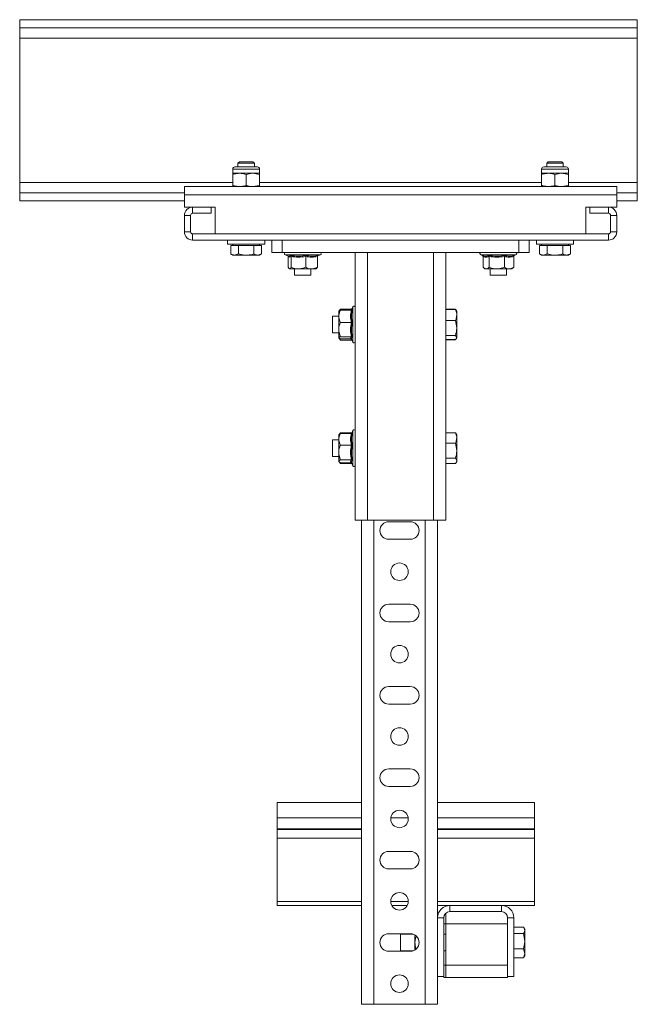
# Model space of a CAD drawing. Header units: millimetres. Extents: x -736 to 697, y -1539 to -44.
# Tile 7 of 7: x 397 to 697, y -522 to -44. Entities that reach past the tile are written whole.
import ezdxf

# ---------------------------------------------------------------- set-up
doc = ezdxf.new("R2010")
doc.units = ezdxf.units.MM

msp = doc.modelspace()

# ---------------------------------------------------------------- linework, layer by layer
at = {"color": 7, "linetype": 'Continuous', "lineweight": 15}
for p, q in [((697, -43.65), (397, -43.65)), ((397, -43.65), (397, -47.65)), ((697, -47.65), (397, -47.65)), ((397, -52.65), (397, -47.65)), ((697, -43.65), (697, -47.65)), ((697, -47.65), (697, -52.65)), ((397, -52.65), (397, -122.65)), ((697, -52.65), (697, -122.65)), ((503.7, -112.65), (503, -113.34)), ((503, -113.34), (503, -115.15)), ((507, -113.34), (503, -113.34)), ((507, -112.65), (503.7, -112.65)), ((510.31, -112.65), (507, -112.65)), ((511, -113.34), (507, -113.34)), ((511, -113.34), (510.31, -112.65)), ((511, -115.15), (511, -113.34)), ((653.7, -112.65), (653, -113.34)), ((653, -113.34), (653, -115.15)), ((657, -113.34), (653, -113.34)), ((657, -112.65), (653.7, -112.65)), ((660.31, -112.65), (657, -112.65)), ((661, -113.34), (657, -113.34)), ((661, -113.34), (660.31, -112.65)), ((661, -115.15), (661, -113.34)), ((500.5, -116.17), (500.5, -118.21)), ((500.5, -118.21), (503.75, -118.21)), ((500.5, -118.79), (500.5, -118.21)), ((500.5, -124.06), (500.5, -118.79)), ((501.52, -115.15), (504.26, -115.15)), ((503.75, -118.21), (510.25, -118.21)), ((504.26, -115.15), (512.48, -115.15)), ((507, -124.06), (507, -118.79)), ((513.5, -118.79), (510.25, -118.21)), ((510.25, -118.21), (513.5, -118.21)), ((513.5, -118.21), (513.5, -116.17)), ((513.5, -124.06), (513.5, -118.79)), ((650.5, -116.17), (650.5, -118.21)), ((650.5, -118.21), (653.75, -118.21)), ((650.5, -118.79), (650.5, -118.21)), ((650.5, -124.06), (650.5, -118.79)), ((651.52, -115.15), (654.26, -115.15)), ((653.75, -118.21), (660.25, -118.21)), ((654.26, -115.15), (662.48, -115.15)), ((657, -124.06), (657, -118.79)), ((663.5, -118.79), (660.25, -118.21)), ((660.25, -118.21), (663.5, -118.21)), ((663.5, -118.21), (663.5, -116.17)), ((663.5, -124.06), (663.5, -118.79)), ((397, -127.65), (397, -122.65)), ((500.5, -124.06), (500.5, -124.65)), ((513.5, -124.06), (510.25, -124.65)), ((650.5, -124.06), (650.5, -124.65)), ((663.5, -124.06), (660.25, -124.65)), ((697, -122.65), (697, -127.65)), ((477, -127.65), (397, -127.65)), ((397, -127.65), (397, -131.65)), ((477, -128.65), (477, -124.65)), ((477, -124.65), (687, -124.65)), ((477, -134.65), (477, -128.65)), ((687, -128.65), (687, -124.65)), ((697, -127.65), (687, -127.65)), ((687, -134.65), (687, -128.65)), ((697, -127.65), (697, -131.65)), ((477, -131.65), (397, -131.65)), ((697, -131.65), (687, -131.65)), ((481, -134.65), (477, -134.65)), ((490, -134.65), (481, -134.65)), ((490, -137.65), (481, -137.65)), ((490, -134.65), (490, -137.65)), ((492, -134.65), (490, -134.65)), ((492, -147.65), (492, -134.65)), ((674, -134.65), (672, -134.65)), ((672, -134.65), (672, -147.65)), ((674, -137.65), (674, -134.65)), ((683, -134.65), (674, -134.65)), ((683, -137.65), (674, -137.65)), ((687, -134.65), (683, -134.65)), ((477, -138.65), (477, -146.65)), ((480, -138.65), (480, -146.65)), ((684, -146.65), (684, -138.65)), ((687, -146.65), (687, -138.65)), ((481, -147.65), (683, -147.65)), ((481, -150.65), (683, -150.65)), ((498, -150.65), (498, -152.65)), ((507, -152.65), (498, -152.65)), ((500.5, -152.65), (500.5, -153.25)), ((516, -152.65), (507, -152.65)), ((513.5, -153.25), (513.5, -152.65)), ((516, -152.65), (516, -150.65)), ((519.5, -156.65), (519.5, -150.65)), ((524.5, -150.65), (524.5, -156.65)), ((639.5, -156.65), (639.5, -150.65)), ((644.5, -150.65), (644.5, -156.65)), ((648, -150.65), (648, -152.65)), ((657, -152.65), (648, -152.65)), ((650.5, -152.65), (650.5, -153.25)), ((666, -152.65), (657, -152.65)), ((663.5, -153.25), (663.5, -152.65)), ((666, -152.65), (666, -150.65)), ((499.5, -153.25), (499.5, -157.36)), ((499.5, -153.25), (501.38, -153.25)), ((499.5, -157.36), (500.5, -157.95)), ((501.38, -153.25), (503.25, -153.25)), ((503.25, -157.36), (501.38, -157.95)), ((503.25, -153.25), (503.25, -157.36)), ((503.25, -153.25), (507, -153.25)), ((507, -153.25), (510.76, -153.25)), ((510.76, -153.25), (510.76, -157.36)), ((510.76, -153.25), (512.63, -153.25)), ((512.63, -153.25), (514.51, -153.25)), ((514.51, -157.36), (512.63, -157.95)), ((513.5, -157.95), (514.51, -157.36)), ((514.51, -153.25), (514.51, -157.36)), ((524.5, -156.65), (519.5, -156.65)), ((524.5, -156.65), (639.5, -156.65)), ((560, -156.65), (560, -286.65)), ((604, -156.65), (604, -286.65)), ((644.5, -156.65), (639.5, -156.65)), ((649.5, -153.25), (649.5, -157.36)), ((649.5, -153.25), (651.38, -153.25)), ((649.5, -157.36), (650.5, -157.95)), ((651.38, -153.25), (653.25, -153.25)), ((653.25, -157.36), (651.38, -157.95)), ((653.25, -153.25), (653.25, -157.36)), ((653.25, -153.25), (657, -153.25)), ((657, -153.25), (660.76, -153.25)), ((660.76, -153.25), (660.76, -157.36)), ((660.76, -153.25), (662.63, -153.25)), ((662.63, -153.25), (664.51, -153.25)), ((664.51, -157.36), (662.63, -157.95)), ((663.5, -157.95), (664.51, -157.36)), ((664.51, -153.25), (664.51, -157.36)), ((500.5, -157.95), (501.38, -157.95)), ((507, -157.95), (501.38, -157.95)), ((507, -157.95), (512.63, -157.95)), ((512.63, -157.95), (513.5, -157.95)), ((525.96, -157.85), (527.56, -158.43)), ((527.41, -158.58), (527.41, -163.85)), ((527.56, -158.43), (527.58, -158.43)), ((528.83, -158.58), (528.83, -163.85)), ((535.92, -158.58), (535.92, -163.85)), ((541.6, -158.58), (541.6, -163.85)), ((541.66, -158.35), (543.05, -157.85)), ((620.96, -157.85), (622.07, -158.25)), ((622.05, -158.58), (622.05, -163.85)), ((625.02, -158.58), (625.02, -163.85)), ((632.48, -158.58), (632.48, -163.85)), ((636.96, -158.58), (636.96, -163.85)), ((637.23, -158.14), (638.05, -157.85)), ((650.5, -157.95), (651.38, -157.95)), ((657, -157.95), (651.38, -157.95)), ((657, -157.95), (662.63, -157.95)), ((662.63, -157.95), (663.5, -157.95)), ((527.89, -164.55), (528, -164.65)), ((528, -164.65), (528.12, -164.65)), ((528.12, -164.65), (532.37, -164.65)), ((530.5, -164.65), (530.5, -167.65)), ((532.37, -164.65), (538.76, -164.65)), ((538.5, -167.65), (538.5, -164.65)), ((541, -164.65), (538.76, -164.65)), ((541, -164.65), (541.12, -164.55)), ((622.43, -164.19), (623, -164.65)), ((623, -164.65), (623.54, -164.65)), ((623.54, -164.65), (628.75, -164.65)), ((625.5, -164.65), (625.5, -167.65)), ((628.75, -164.65), (634.72, -164.65)), ((633.5, -167.65), (633.5, -164.65)), ((636, -164.65), (634.72, -164.65)), ((636, -164.65), (636.58, -164.19)), ((636.58, -164.19), (636.58, -164.18)), ((530.5, -167.65), (535.26, -167.65)), ((535.26, -167.65), (538.5, -167.65)), ((625.5, -167.65), (631.09, -167.65)), ((631.09, -167.65), (633.5, -167.65)), ((552.8, -184.14), (552, -185.15)), ((552, -187.65), (552, -185.15)), ((558.07, -184.14), (552.8, -184.14)), ((558.07, -184.69), (552.8, -184.69)), ((558.8, -183.1), (558.24, -184.65)), ((604, -184.2), (608.72, -184.2)), ((604, -184.38), (608.72, -184.38)), ((609.05, -184.9), (608.72, -184.38)), ((609.13, -184.85), (609, -184.61)), ((609.3, -185.15), (609.13, -184.85)), ((609.3, -187.01), (609.3, -185.15)), ((552, -187.65), (549, -187.65)), ((549, -187.65), (549, -195.65)), ((552, -194.08), (552, -187.65)), ((558.07, -190.61), (552.8, -190.61)), ((604, -189.64), (608.72, -189.64)), ((608.72, -189.64), (609.3, -193.27)), ((609.3, -193.27), (609.3, -187.01)), ((549, -195.65), (552, -195.65)), ((552, -194.08), (552, -198.08)), ((609.3, -197.91), (609.3, -193.27)), ((552, -198.15), (552.8, -199.15)), ((558.07, -197.56), (552.8, -197.56)), ((558.07, -198.6), (552.8, -198.6)), ((558.07, -199.15), (552.8, -199.15)), ((558.2, -198.53), (558.8, -200.19)), ((604, -196.9), (608.72, -196.9)), ((604, -198.91), (608.72, -198.91)), ((604, -199.09), (608.72, -199.09)), ((608.72, -196.9), (609.3, -197.91)), ((608.81, -198.78), (608.72, -199.09)), ((609, -198.68), (609.13, -198.44)), ((609.13, -198.44), (609.3, -198.15)), ((609.3, -198.15), (609.3, -197.91)), ((558.8, -243.1), (558.32, -244.44)), ((552, -247.65), (549, -247.65)), ((549, -247.65), (549, -255.65)), ((552.16, -244.95), (552, -245.15)), ((552, -245.15), (552, -247.32)), ((552, -253.68), (552, -247.32)), ((552.39, -244.66), (552.16, -244.95)), ((552.8, -244.23), (552.6, -244.63)), ((558.07, -244.23), (552.8, -244.23)), ((558.07, -244.52), (552.8, -244.52)), ((604, -244.14), (608.72, -244.14)), ((604, -244.27), (608.72, -244.27)), ((608.76, -244.25), (608.72, -244.14)), ((608.97, -244.76), (608.72, -244.27)), ((609.3, -245.15), (609.05, -244.71)), ((609.3, -246.72), (609.3, -245.15)), ((609.3, -252.85), (609.3, -246.72)), ((558.07, -250.12), (552.8, -250.12)), ((604, -249.16), (608.72, -249.16)), ((608.72, -249.16), (609.3, -252.85)), ((609.3, -257.78), (609.3, -252.85)), ((549, -255.65), (552, -255.65)), ((552, -253.68), (552, -258.01)), ((552, -258.01), (552, -258.15)), ((558.07, -257.24), (552.8, -257.24)), ((604, -256.54), (608.72, -256.54)), ((608.72, -256.54), (609.3, -257.78)), ((609.3, -258.15), (609.3, -257.78)), ((552, -258.15), (552.16, -258.34)), ((552.16, -258.34), (552.39, -258.63)), ((558.07, -258.77), (552.8, -258.77)), ((558.07, -259.06), (552.8, -259.06)), ((558.24, -258.62), (558.8, -260.19)), ((604, -259.02), (608.72, -259.02)), ((604, -259.15), (608.72, -259.15)), ((608.76, -259.04), (608.72, -259.15)), ((608.78, -259.05), (609.05, -258.58)), ((609.05, -258.58), (609.3, -258.15)), ((560, -286.65), (566, -286.65)), ((563, -286.65), (563, -521.65)), ((566, -286.65), (598, -286.65)), ((598, -286.65), (604, -286.65)), ((600, -286.65), (600, -521.65)), ((586.75, -287.4), (576.25, -287.4)), ((576.25, -295.9), (586.75, -295.9)), ((586.75, -327.4), (576.25, -327.4)), ((576.25, -335.9), (586.75, -335.9)), ((586.75, -367.4), (576.25, -367.4)), ((576.25, -375.9), (586.75, -375.9)), ((586.75, -407.4), (576.25, -407.4)), ((576.25, -415.9), (586.75, -415.9)), ((563, -423.65), (522, -423.65)), ((522, -423.65), (522, -431.1)), ((647, -423.65), (600, -423.65)), ((647, -423.65), (647, -431.1)), ((522, -431.1), (522, -436.41)), ((647, -431.1), (647, -436.41)), ((522, -436.41), (522, -436.77)), ((522, -436.77), (522, -440.91)), ((647, -436.41), (647, -436.77)), ((647, -436.77), (647, -440.91)), ((522, -440.91), (522, -471.75)), ((647, -440.91), (647, -471.75)), ((586.75, -447.4), (576.25, -447.4)), ((576.25, -455.9), (586.75, -455.9)), ((522, -471.75), (522, -473.65)), ((647, -471.75), (647, -473.65)), ((522, -473.65), (563, -473.65)), ((577.75, -473.65), (585.25, -473.65)), ((600, -473.65), (606, -473.65)), ((604, -482.65), (604, -477.41)), ((631, -473.65), (606, -473.65)), ((631, -476.65), (606, -476.65)), ((631, -473.65), (647, -473.65)), ((603, -479.65), (603, -508.15)), ((604, -482.65), (604, -502.65)), ((634, -508.15), (634, -479.65)), ((634, -482.65), (634, -502.65)), ((637, -508.15), (637, -479.65)), ((586.75, -487.4), (576.25, -487.4)), ((637, -484.15), (641.72, -484.15)), ((637, -484.17), (641.72, -484.17)), ((637, -487.28), (641.72, -487.28)), ((641.72, -487.28), (642.3, -491.02)), ((641.94, -484.5), (641.85, -484.36)), ((642.3, -485.15), (641.94, -484.5)), ((642.3, -485.73), (642.3, -485.15)), ((642.3, -491.02), (642.3, -485.73)), ((588.19, -487.65), (582, -487.65)), ((582, -487.65), (582, -495.65)), ((589, -491.65), (589, -488.04)), ((589, -491.65), (589, -495.25)), ((604, -487.65), (603, -487.65)), ((642.3, -496.93), (642.3, -491.02)), ((576.25, -495.9), (586.75, -495.9)), ((582, -495.65), (588.19, -495.65)), ((603, -495.65), (604, -495.65)), ((637, -494.75), (641.72, -494.75)), ((641.72, -494.75), (642.3, -496.93)), ((642.3, -498.15), (642.3, -496.93)), ((637, -499.12), (641.72, -499.12)), ((637, -499.14), (641.72, -499.14)), ((641.72, -499.12), (641.94, -498.78)), ((641.94, -498.79), (642.3, -498.15)), ((604, -502.65), (604, -508.65)), ((603, -508.15), (600, -508.15)), ((603, -508.65), (603, -508.15)), ((603, -508.65), (604, -508.65)), ((634, -508.65), (604, -508.65)), ((637, -508.15), (634, -508.15)), ((634, -508.15), (634, -508.65)), ((563, -521.65), (569, -521.65)), ((569, -521.65), (594, -521.65)), ((594, -521.65), (600, -521.65))]:
    msp.add_line(p, q, dxfattribs=at)
at = {"color": 7, "linetype": 'Continuous', "lineweight": 0}
for p, q in [((697, -52.65), (397, -52.65)), ((500.5, -116.17), (503.75, -116.17)), ((503.75, -116.17), (513.5, -116.17)), ((650.5, -116.17), (653.75, -116.17)), ((653.75, -116.17), (663.5, -116.17)), ((397, -122.65), (500.5, -122.65)), ((513.5, -122.65), (650.5, -122.65)), ((663.5, -122.65), (697, -122.65)), ((477, -128.65), (687, -128.65)), ((481, -134.65), (481, -137.65)), ((683, -137.65), (683, -134.65)), ((480, -138.65), (477, -138.65)), ((687, -138.65), (684, -138.65)), ((477, -146.65), (480, -146.65)), ((481, -147.65), (481, -150.65)), ((683, -150.65), (683, -147.65)), ((684, -146.65), (687, -146.65)), ((566, -156.65), (566, -286.65)), ((598, -156.65), (598, -286.65)), ((543.05, -157.85), (525.96, -157.85)), ((638.05, -157.85), (620.96, -157.85)), ((557.96, -184.73), (558.07, -184.14)), ((558.34, -184.6), (558.57, -184.33)), ((558.8, -194.85), (558.8, -183.1)), ((558.8, -200.19), (558.8, -194.85)), ((558.07, -199.15), (557.97, -198.6)), ((558.8, -254.32), (558.8, -243.1)), ((558.03, -244.52), (558.07, -244.23)), ((558.8, -260.19), (558.8, -254.32)), ((558.07, -259.06), (558, -258.77)), ((569, -286.65), (569, -521.65)), ((594, -286.65), (594, -521.65)), ((522, -431.1), (563, -431.1)), ((577.29, -431.1), (585.72, -431.1)), ((600, -431.1), (647, -431.1)), ((522, -436.41), (563, -436.41)), ((522, -436.77), (563, -436.77)), ((600, -436.41), (647, -436.41)), ((600, -436.77), (647, -436.77)), ((522, -440.91), (563, -440.91)), ((600, -440.91), (647, -440.91)), ((522, -471.75), (563, -471.75)), ((577.26, -471.75), (585.75, -471.75)), ((600, -471.75), (647, -471.75)), ((606, -473.65), (606, -476.65)), ((631, -476.65), (631, -473.65)), ((603, -479.65), (600, -479.65)), ((604, -482.65), (603, -482.65)), ((634, -482.65), (604, -482.65)), ((637, -479.65), (634, -479.65)), ((603, -502.65), (604, -502.65)), ((634, -502.65), (604, -502.65))]:
    msp.add_line(p, q, dxfattribs=at)
at = {"color": 7, "linetype": 'Continuous', "lineweight": 15}
for centre in [(581.5, -311.65), (581.5, -351.65), (581.5, -391.65), (581.5, -431.65), (581.5, -471.65), (581.5, -511.65)]:
    msp.add_circle(centre, 4.25, dxfattribs=at)
for centre, radius, start, end in [((501.52, -116.17), 1.02, 90, 180), ((512.48, -116.17), 1.02, 0, 90), ((651.52, -116.17), 1.02, 90, 180), ((662.48, -116.17), 1.02, 0, 90), ((481, -138.65), 4, 90, 180), ((481, -138.65), 1, 90, 180), ((683, -138.65), 4, 0, 90), ((683, -138.65), 1, 0, 90), ((481, -146.65), 4, 180, 270), ((481, -146.65), 1, 180, 270), ((683, -146.65), 4, 270, 0), ((683, -146.65), 1, 270, 0), ((526.17, -157.26), 0.619, 90, 250), ((542.84, -157.26), 0.619, 290, 90), ((621.17, -157.26), 0.619, 90, 250), ((637.84, -157.26), 0.619, 290, 90), ((559.39, -183.31), 0.619, 0, 160), ((559.39, -199.98), 0.619, 200, 360), ((559.39, -243.31), 0.619, 0, 160), ((559.39, -259.98), 0.619, 200, 360), ((576.25, -291.65), 4.25, 90, 270), ((586.75, -291.65), 4.25, 270, 90), ((576.25, -331.65), 4.25, 90, 270), ((586.75, -331.65), 4.25, 270, 90), ((576.25, -371.65), 4.25, 90, 270), ((586.75, -371.65), 4.25, 270, 90), ((576.25, -411.65), 4.25, 90, 270), ((586.75, -411.65), 4.25, 270, 90), ((576.25, -451.65), 4.25, 90, 270), ((586.75, -451.65), 4.25, 270, 90), ((606, -479.65), 6, 90, 180), ((606, -479.65), 3, 90, 180), ((631, -479.65), 6, 0, 90), ((631, -479.65), 3, 0, 90), ((576.25, -491.65), 4.25, 90, 270), ((586.75, -491.65), 4.25, 270, 90)]:
    msp.add_arc(centre, radius, start, end, dxfattribs=at)
for points, knots in [([(500.5, -118.79), (500.78, -118.7), (501.84, -118.36), (502.94, -118.27), (503.75, -118.21)], [0, 0, 0, 0, 0.2575513, 1, 1, 1, 1]), ([(503.75, -118.21), (504.05, -118.21), (505.15, -118.25), (506.22, -118.56), (507, -118.79)], [0, 0, 0, 0, 0.268634, 1, 1, 1, 1]), ([(510.25, -118.21), (510.18, -118.21), (509.08, -118.21), (508, -118.51), (507, -118.79)], [0, 0, 0, 0, 0.070215, 1, 1, 1, 1]), ([(513.5, -118.21), (513.5, -118.21), (513.5, -118.21), (513.5, -118.51), (513.5, -118.79)], [0, 0, 0, 0, 0.0702148, 1, 1, 1, 1]), ([(650.5, -118.79), (650.78, -118.7), (651.84, -118.36), (652.94, -118.27), (653.75, -118.21)], [0, 0, 0, 0, 0.257551, 1, 1, 1, 1]), ([(653.75, -118.21), (654.05, -118.21), (655.15, -118.25), (656.22, -118.56), (657, -118.79)], [0, 0, 0, 0, 0.2686336, 1, 1, 1, 1]), ([(660.25, -118.21), (660.18, -118.21), (659.08, -118.21), (658, -118.51), (657, -118.79)], [0, 0, 0, 0, 0.070215, 1, 1, 1, 1]), ([(663.5, -118.21), (663.5, -118.21), (663.5, -118.21), (663.5, -118.51), (663.5, -118.79)], [0, 0, 0, 0, 0.0702148, 1, 1, 1, 1]), ([(500.5, -124.06), (500.78, -124.15), (501.84, -124.49), (502.94, -124.58), (503.75, -124.65)], [0, 0, 0, 0, 0.257551, 1, 1, 1, 1]), ([(503.75, -124.65), (504.05, -124.64), (505.15, -124.6), (506.22, -124.29), (507, -124.06)], [0, 0, 0, 0, 0.268634, 1, 1, 1, 1]), ([(510.25, -124.65), (510.18, -124.64), (509.08, -124.64), (508, -124.34), (507, -124.06)], [0, 0, 0, 0, 0.070215, 1, 1, 1, 1]), ([(513.5, -124.65), (513.5, -124.64), (513.5, -124.64), (513.5, -124.34), (513.5, -124.06)], [0, 0, 0, 0, 0.070215, 1, 1, 1, 1]), ([(650.5, -124.06), (650.78, -124.15), (651.84, -124.49), (652.94, -124.58), (653.75, -124.65)], [0, 0, 0, 0, 0.257551, 1, 1, 1, 1]), ([(653.75, -124.65), (654.05, -124.64), (655.15, -124.6), (656.22, -124.29), (657, -124.06)], [0, 0, 0, 0, 0.268634, 1, 1, 1, 1]), ([(660.25, -124.65), (660.18, -124.64), (659.08, -124.64), (658, -124.34), (657, -124.06)], [0, 0, 0, 0, 0.070215, 1, 1, 1, 1]), ([(663.5, -124.65), (663.5, -124.64), (663.5, -124.64), (663.5, -124.34), (663.5, -124.06)], [0, 0, 0, 0, 0.070215, 1, 1, 1, 1]), ([(501.38, -157.95), (501.33, -157.94), (500.7, -157.94), (500.08, -157.64), (499.5, -157.36)], [0, 0, 0, 0, 0.070215, 1, 1, 1, 1]), ([(507, -157.95), (506.7, -157.94), (505.43, -157.91), (504.19, -157.6), (503.25, -157.36)], [0, 0, 0, 0, 0.241851, 1, 1, 1, 1]), ([(510.76, -157.36), (510.48, -157.44), (509.26, -157.78), (507.99, -157.87), (507, -157.95)], [0, 0, 0, 0, 0.223713, 1, 1, 1, 1]), ([(512.63, -157.95), (512.59, -157.94), (511.96, -157.94), (511.34, -157.64), (510.76, -157.36)], [0, 0, 0, 0, 0.070215, 1, 1, 1, 1]), ([(651.38, -157.95), (651.33, -157.94), (650.7, -157.94), (650.08, -157.64), (649.5, -157.36)], [0, 0, 0, 0, 0.070215, 1, 1, 1, 1]), ([(657, -157.95), (656.7, -157.94), (655.43, -157.91), (654.19, -157.6), (653.25, -157.36)], [0, 0, 0, 0, 0.241851, 1, 1, 1, 1]), ([(660.76, -157.36), (660.48, -157.44), (659.26, -157.78), (657.99, -157.87), (657, -157.95)], [0, 0, 0, 0, 0.223713, 1, 1, 1, 1]), ([(662.63, -157.95), (662.59, -157.94), (661.96, -157.94), (661.34, -157.64), (660.76, -157.36)], [0, 0, 0, 0, 0.0702148, 1, 1, 1, 1]), ([(527.35, -158.35), (527.36, -158.37), (527.4, -158.44), (527.41, -158.53), (527.41, -158.58)], [0, 0, 0, 0, 0.351107, 1, 1, 1, 1]), ([(527.56, -158.42), (527.58, -158.43), (527.59, -158.44), (527.61, -158.44), (527.61, -158.44)], [0, 0, 0, 0, 0.859632, 1, 1, 1, 1]), ([(528.53, -158.08), (528.53, -158.08), (528.58, -158.1), (528.66, -158.16), (528.75, -158.28), (528.82, -158.42), (528.82, -158.53), (528.83, -158.58)], [0, 0, 0, 0, 0.006853, 0.267585, 0.528633, 0.763832, 1, 1, 1, 1]), ([(535.99, -158.08), (535.99, -158.08), (535.98, -158.1), (535.96, -158.16), (535.94, -158.28), (535.92, -158.42), (535.92, -158.53), (535.92, -158.58)], [0, 0, 0, 0, 0.006853, 0.267585, 0.528633, 0.763832, 1, 1, 1, 1]), ([(541.6, -158.58), (541.6, -158.53), (541.61, -158.42), (541.69, -158.28), (541.81, -158.16), (541.91, -158.1), (541.96, -158.08), (541.96, -158.08)], [0, 0, 0, 0, 0.236168, 0.471367, 0.732415, 0.993147, 1, 1, 1, 1]), ([(621.78, -158.14), (621.79, -158.15), (621.86, -158.18), (621.95, -158.28), (622.03, -158.42), (622.04, -158.53), (622.05, -158.58)], [0, 0, 0, 0, 0.085048, 0.411155, 0.704972, 1, 1, 1, 1]), ([(624.79, -158.08), (624.79, -158.08), (624.82, -158.1), (624.89, -158.16), (624.96, -158.28), (625.01, -158.42), (625.02, -158.53), (625.02, -158.58)], [0, 0, 0, 0, 0.006853, 0.267585, 0.528633, 0.763832, 1, 1, 1, 1]), ([(632.63, -158.08), (632.63, -158.08), (632.61, -158.1), (632.56, -158.16), (632.52, -158.28), (632.48, -158.42), (632.48, -158.53), (632.48, -158.58)], [0, 0, 0, 0, 0.006853, 0.267585, 0.528633, 0.763832, 1, 1, 1, 1]), ([(636.96, -158.58), (636.97, -158.53), (636.98, -158.42), (637.06, -158.28), (637.18, -158.16), (637.29, -158.1), (637.35, -158.08), (637.35, -158.08)], [0, 0, 0, 0, 0.236168, 0.471367, 0.732415, 0.993147, 1, 1, 1, 1]), ([(527.41, -163.85), (527.47, -163.97), (527.7, -164.43), (527.94, -164.55), (528.12, -164.65)], [0, 0, 0, 0, 0.263898, 1, 1, 1, 1]), ([(528.12, -164.65), (528.15, -164.64), (528.38, -164.62), (528.62, -164.29), (528.81, -163.88), (528.83, -163.85)], [0, 0, 0, 0, 0.127944, 0.927356, 1, 1, 1, 1]), ([(528.83, -163.85), (529.33, -164.04), (530.33, -164.42), (531.54, -164.63), (532.23, -164.64), (532.37, -164.65)], [0, 0, 0, 0, 0.434794, 0.879848, 1, 1, 1, 1]), ([(532.37, -164.65), (533.31, -164.55), (534.53, -164.41), (535.66, -163.95), (535.92, -163.85)], [0, 0, 0, 0, 0.7690072, 1, 1, 1, 1]), ([(535.92, -163.85), (536.32, -164.04), (537.12, -164.42), (538.09, -164.63), (538.64, -164.64), (538.76, -164.65)], [0, 0, 0, 0, 0.434794, 0.879848, 1, 1, 1, 1]), ([(538.76, -164.65), (539.51, -164.55), (540.48, -164.41), (541.39, -163.95), (541.6, -163.85)], [0, 0, 0, 0, 0.7690072, 1, 1, 1, 1]), ([(541.12, -164.47), (541.26, -164.34), (541.43, -164.2), (541.58, -163.88), (541.6, -163.85)], [0, 0, 0, 0, 0.893204, 1, 1, 1, 1]), ([(622.05, -163.85), (622.18, -163.97), (622.65, -164.43), (623.16, -164.55), (623.54, -164.65)], [0, 0, 0, 0, 0.2638982, 1, 1, 1, 1]), ([(623.54, -164.65), (623.6, -164.64), (624.07, -164.62), (624.57, -164.29), (624.99, -163.88), (625.02, -163.85)], [0, 0, 0, 0, 0.127944, 0.927356, 1, 1, 1, 1]), ([(625.02, -163.85), (625.54, -164.04), (626.6, -164.42), (627.87, -164.63), (628.59, -164.64), (628.75, -164.65)], [0, 0, 0, 0, 0.434794, 0.879848, 1, 1, 1, 1]), ([(628.75, -164.65), (629.73, -164.55), (631.01, -164.41), (632.2, -163.95), (632.48, -163.85)], [0, 0, 0, 0, 0.769007, 1, 1, 1, 1]), ([(632.48, -163.85), (632.79, -164.04), (633.43, -164.42), (634.19, -164.63), (634.63, -164.64), (634.72, -164.65)], [0, 0, 0, 0, 0.434794, 0.879848, 1, 1, 1, 1]), ([(634.72, -164.65), (635.31, -164.55), (636.08, -164.41), (636.79, -163.95), (636.96, -163.85)], [0, 0, 0, 0, 0.769007, 1, 1, 1, 1]), ([(636.56, -164.11), (636.66, -164.07), (636.8, -164.01), (636.93, -163.88), (636.96, -163.85)], [0, 0, 0, 0, 0.7298275, 1, 1, 1, 1]), ([(552.8, -184.69), (552.61, -185.1), (552.23, -185.94), (552.02, -186.95), (552.01, -187.52), (552, -187.65)], [0, 0, 0, 0, 0.434794, 0.879848, 1, 1, 1, 1]), ([(552, -185.21), (552.11, -185.07), (552.24, -184.89), (552.7, -184.73), (552.8, -184.69)], [0, 0, 0, 0, 0.7690072, 1, 1, 1, 1]), ([(552.8, -184.14), (552.59, -184.4), (552.36, -184.68), (552.27, -184.98), (552.26, -185)], [0, 0, 0, 0, 0.931449, 1, 1, 1, 1]), ([(558.57, -183.75), (558.57, -183.75), (558.55, -183.81), (558.49, -183.91), (558.37, -184.04), (558.23, -184.12), (558.12, -184.13), (558.07, -184.14)], [0, 0, 0, 0, 0.006853, 0.267585, 0.528633, 0.763832, 1, 1, 1, 1]), ([(558.57, -184.33), (558.57, -184.33), (558.55, -184.38), (558.49, -184.48), (558.37, -184.59), (558.23, -184.67), (558.12, -184.68), (558.07, -184.69)], [0, 0, 0, 0, 0.0068529, 0.2675854, 0.5286326, 0.7638316, 1, 1, 1, 1]), ([(608.72, -184.38), (608.96, -185.04), (609.27, -185.9), (609.3, -186.79), (609.3, -187.01)], [0, 0, 0, 0, 0.758149, 1, 1, 1, 1]), ([(552, -187.65), (552.11, -188.43), (552.24, -189.44), (552.7, -190.39), (552.8, -190.61)], [0, 0, 0, 0, 0.769007, 1, 1, 1, 1]), ([(552, -194.08), (552.01, -193.93), (552.03, -192.83), (552.36, -191.65), (552.77, -190.69), (552.8, -190.61)], [0, 0, 0, 0, 0.127944, 0.9273558, 1, 1, 1, 1]), ([(558.07, -190.61), (558.12, -190.6), (558.23, -190.6), (558.37, -190.59), (558.49, -190.57), (558.55, -190.56), (558.57, -190.55), (558.57, -190.55)], [0, 0, 0, 0, 0.2361684, 0.4713674, 0.7324146, 0.9931471, 1, 1, 1, 1]), ([(609.3, -187.01), (609.23, -187.7), (609.14, -188.59), (608.8, -189.45), (608.72, -189.64)], [0, 0, 0, 0, 0.776287, 1, 1, 1, 1]), ([(552.8, -197.56), (552.68, -197.27), (552.22, -196.16), (552.1, -194.96), (552, -194.08)], [0, 0, 0, 0, 0.2638982, 1, 1, 1, 1]), ([(609.3, -193.27), (609.3, -193.36), (609.3, -194.58), (609, -195.79), (608.72, -196.9)], [0, 0, 0, 0, 0.070215, 1, 1, 1, 1]), ([(552.8, -197.56), (552.61, -197.64), (552.23, -197.78), (552.02, -197.96), (552.01, -198.06), (552, -198.08)], [0, 0, 0, 0, 0.434794, 0.879848, 1, 1, 1, 1]), ([(552, -198.08), (552.11, -198.22), (552.24, -198.4), (552.7, -198.56), (552.8, -198.6)], [0, 0, 0, 0, 0.769007, 1, 1, 1, 1]), ([(552.39, -198.39), (552.42, -198.51), (552.48, -198.77), (552.69, -199.01), (552.8, -199.15)], [0, 0, 0, 0, 0.437488, 1, 1, 1, 1]), ([(558.07, -197.56), (558.12, -197.57), (558.23, -197.58), (558.37, -197.64), (558.49, -197.74), (558.55, -197.82), (558.57, -197.87), (558.57, -197.87)], [0, 0, 0, 0, 0.236168, 0.471367, 0.732415, 0.993147, 1, 1, 1, 1]), ([(558.07, -198.6), (558.12, -198.6), (558.18, -198.61), (558.24, -198.63), (558.24, -198.64)], [0, 0, 0, 0, 0.904094, 1, 1, 1, 1]), ([(558.07, -199.15), (558.12, -199.16), (558.23, -199.17), (558.37, -199.25), (558.49, -199.38), (558.55, -199.48), (558.57, -199.54), (558.57, -199.54)], [0, 0, 0, 0, 0.2361684, 0.4713674, 0.7324146, 0.9931471, 1, 1, 1, 1]), ([(609.3, -197.91), (609.3, -197.93), (609.3, -198.27), (609, -198.6), (608.72, -198.91)], [0, 0, 0, 0, 0.070215, 1, 1, 1, 1]), ([(552.8, -244.52), (552.61, -244.91), (552.23, -245.7), (552.02, -246.66), (552.01, -247.2), (552, -247.32)], [0, 0, 0, 0, 0.434794, 0.879848, 1, 1, 1, 1]), ([(552, -247.32), (552.11, -248.05), (552.24, -249.01), (552.7, -249.91), (552.8, -250.12)], [0, 0, 0, 0, 0.7690072, 1, 1, 1, 1]), ([(552.24, -245.01), (552.29, -244.9), (552.39, -244.73), (552.69, -244.57), (552.8, -244.52)], [0, 0, 0, 0, 0.641109, 1, 1, 1, 1]), ([(552.43, -244.69), (552.45, -244.63), (552.51, -244.48), (552.69, -244.33), (552.8, -244.23)], [0, 0, 0, 0, 0.330927, 1, 1, 1, 1]), ([(558.47, -244.02), (558.44, -244.06), (558.37, -244.14), (558.23, -244.22), (558.12, -244.23), (558.07, -244.23)], [0, 0, 0, 0, 0.326433, 0.662524, 1, 1, 1, 1]), ([(558.57, -244.15), (558.57, -244.15), (558.55, -244.2), (558.49, -244.3), (558.37, -244.42), (558.23, -244.5), (558.12, -244.51), (558.07, -244.52)], [0, 0, 0, 0, 0.006853, 0.267585, 0.528633, 0.763832, 1, 1, 1, 1]), ([(608.72, -244.27), (608.96, -244.88), (609.27, -245.69), (609.3, -246.52), (609.3, -246.72)], [0, 0, 0, 0, 0.758149, 1, 1, 1, 1]), ([(609.3, -246.72), (609.23, -247.36), (609.14, -248.19), (608.8, -248.99), (608.72, -249.16)], [0, 0, 0, 0, 0.776287, 1, 1, 1, 1]), ([(552, -253.68), (552.01, -253.52), (552.03, -252.39), (552.36, -251.19), (552.77, -250.2), (552.8, -250.12)], [0, 0, 0, 0, 0.127944, 0.9273558, 1, 1, 1, 1]), ([(558.07, -250.12), (558.12, -250.11), (558.23, -250.11), (558.37, -250.1), (558.49, -250.07), (558.55, -250.05), (558.57, -250.04), (558.57, -250.04)], [0, 0, 0, 0, 0.2361684, 0.4713674, 0.7324146, 0.9931471, 1, 1, 1, 1]), ([(609.3, -252.85), (609.3, -252.94), (609.3, -254.18), (609, -255.4), (608.72, -256.54)], [0, 0, 0, 0, 0.070215, 1, 1, 1, 1]), ([(552.8, -257.24), (552.68, -256.94), (552.22, -255.8), (552.1, -254.58), (552, -253.68)], [0, 0, 0, 0, 0.263898, 1, 1, 1, 1]), ([(552.8, -257.24), (552.61, -257.35), (552.23, -257.57), (552.02, -257.83), (552.01, -257.98), (552, -258.01)], [0, 0, 0, 0, 0.434794, 0.879848, 1, 1, 1, 1]), ([(552, -258.01), (552.11, -258.21), (552.24, -258.47), (552.7, -258.72), (552.8, -258.77)], [0, 0, 0, 0, 0.769007, 1, 1, 1, 1]), ([(558.07, -257.24), (558.12, -257.25), (558.23, -257.26), (558.37, -257.32), (558.49, -257.41), (558.55, -257.49), (558.57, -257.53), (558.57, -257.54)], [0, 0, 0, 0, 0.236168, 0.471367, 0.732415, 0.993147, 1, 1, 1, 1]), ([(609.3, -257.78), (609.3, -257.81), (609.3, -258.23), (609, -258.64), (608.72, -259.02)], [0, 0, 0, 0, 0.070215, 1, 1, 1, 1]), ([(552.43, -258.6), (552.45, -258.66), (552.51, -258.81), (552.69, -258.96), (552.8, -259.06)], [0, 0, 0, 0, 0.330927, 1, 1, 1, 1]), ([(558.07, -258.77), (558.12, -258.78), (558.21, -258.78), (558.29, -258.83), (558.32, -258.85)], [0, 0, 0, 0, 0.6011, 1, 1, 1, 1]), ([(558.07, -259.06), (558.12, -259.06), (558.23, -259.07), (558.37, -259.15), (558.44, -259.23), (558.47, -259.27)], [0, 0, 0, 0, 0.337476, 0.673567, 1, 1, 1, 1]), ([(641.72, -484.17), (641.96, -484.56), (642.27, -485.08), (642.3, -485.6), (642.3, -485.73)], [0, 0, 0, 0, 0.7581486, 1, 1, 1, 1]), ([(642.3, -485.73), (642.23, -486.14), (642.14, -486.66), (641.8, -487.17), (641.72, -487.28)], [0, 0, 0, 0, 0.776287, 1, 1, 1, 1]), ([(589, -491.65), (589.01, -491.48), (589.02, -490.41), (589.35, -489.38), (589.62, -488.51)], [0, 0, 0, 0, 0.153834, 1, 1, 1, 1]), ([(589.58, -494.76), (589.54, -494.65), (589.17, -493.66), (589.08, -492.6), (589, -491.65)], [0, 0, 0, 0, 0.106739, 1, 1, 1, 1]), ([(642.3, -491.02), (642.3, -491.11), (642.3, -492.37), (642, -493.6), (641.72, -494.75)], [0, 0, 0, 0, 0.070215, 1, 1, 1, 1]), ([(642.3, -496.93), (642.3, -496.99), (642.3, -497.72), (642, -498.44), (641.72, -499.12)], [0, 0, 0, 0, 0.070215, 1, 1, 1, 1])]:
    msp.add_open_spline(points, degree=3, knots=knots, dxfattribs=at)
at = {"color": 7, "linetype": 'Continuous', "lineweight": 0}
for points, knots in [([(528.83, -158.58), (528.6, -158.75), (528.13, -159.1), (527.65, -158.75), (527.41, -158.58)], [0, 0, 0, 0, 0.49217, 1, 1, 1, 1]), ([(527.61, -158.44), (527.73, -158.46), (527.95, -158.49), (528.26, -158.34), (528.44, -158.17), (528.53, -158.08)], [0, 0, 0, 0, 0.378732, 0.688575, 1, 1, 1, 1]), ([(528.53, -158.08), (528.83, -158.14), (530.33, -158.41), (532.85, -158.59), (535.02, -158.24), (535.99, -158.08)], [0, 0, 0, 0, 0.120964, 0.606826, 1, 1, 1, 1]), ([(535.92, -158.58), (534.76, -158.75), (532.39, -159.1), (530.03, -158.75), (528.83, -158.58)], [0, 0, 0, 0, 0.49217, 1, 1, 1, 1]), ([(541.6, -158.58), (540.66, -158.75), (538.77, -159.1), (536.88, -158.75), (535.92, -158.58)], [0, 0, 0, 0, 0.4921704, 1, 1, 1, 1]), ([(535.99, -158.08), (536.23, -158.14), (537.42, -158.41), (539.42, -158.59), (541.18, -158.24), (541.96, -158.08)], [0, 0, 0, 0, 0.120964, 0.606826, 1, 1, 1, 1]), ([(625.02, -158.58), (624.53, -158.75), (623.54, -159.1), (622.55, -158.75), (622.05, -158.58)], [0, 0, 0, 0, 0.49217, 1, 1, 1, 1]), ([(622.07, -158.25), (622.32, -158.32), (622.82, -158.48), (623.53, -158.48), (624.19, -158.34), (624.59, -158.17), (624.79, -158.08)], [0, 0, 0, 0, 0.269072, 0.549115, 0.773984, 1, 1, 1, 1]), ([(624.79, -158.08), (625.1, -158.14), (626.67, -158.41), (629.32, -158.59), (631.61, -158.24), (632.63, -158.08)], [0, 0, 0, 0, 0.120964, 0.606826, 1, 1, 1, 1]), ([(632.48, -158.58), (631.25, -158.75), (628.77, -159.1), (626.28, -158.75), (625.02, -158.58)], [0, 0, 0, 0, 0.49217, 1, 1, 1, 1]), ([(636.96, -158.58), (636.22, -158.75), (634.73, -159.1), (633.23, -158.75), (632.48, -158.58)], [0, 0, 0, 0, 0.4921704, 1, 1, 1, 1]), ([(632.63, -158.08), (632.82, -158.14), (633.75, -158.41), (635.33, -158.59), (636.72, -158.24), (637.35, -158.08)], [0, 0, 0, 0, 0.120964, 0.606826, 1, 1, 1, 1]), ([(558.07, -190.61), (557.9, -189.63), (557.55, -187.66), (557.9, -185.69), (558.07, -184.69)], [0, 0, 0, 0, 0.49217, 1, 1, 1, 1]), ([(558.57, -184.33), (558.51, -184.58), (558.24, -185.83), (558.06, -187.94), (558.41, -189.74), (558.57, -190.55)], [0, 0, 0, 0, 0.120964, 0.606826, 1, 1, 1, 1]), ([(558.07, -197.56), (557.9, -196.42), (557.55, -194.1), (557.9, -191.78), (558.07, -190.61)], [0, 0, 0, 0, 0.49217, 1, 1, 1, 1]), ([(558.57, -190.55), (558.51, -190.84), (558.24, -192.3), (558.06, -194.77), (558.41, -196.91), (558.57, -197.87)], [0, 0, 0, 0, 0.120964, 0.606826, 1, 1, 1, 1]), ([(558.07, -198.6), (557.9, -198.43), (557.55, -198.09), (557.9, -197.74), (558.07, -197.56)], [0, 0, 0, 0, 0.49217, 1, 1, 1, 1]), ([(558.57, -197.87), (558.52, -197.91), (558.25, -198.12), (558.04, -198.33), (558.2, -198.52), (558.21, -198.53)], [0, 0, 0, 0, 0.195116, 0.978816, 1, 1, 1, 1]), ([(558.07, -250.12), (557.9, -249.2), (557.55, -247.33), (557.9, -245.46), (558.07, -244.52)], [0, 0, 0, 0, 0.49217, 1, 1, 1, 1]), ([(558.57, -244.15), (558.51, -244.38), (558.24, -245.57), (558.06, -247.57), (558.41, -249.27), (558.57, -250.04)], [0, 0, 0, 0, 0.120964, 0.606826, 1, 1, 1, 1]), ([(558.07, -257.24), (557.9, -256.08), (557.55, -253.7), (557.9, -251.32), (558.07, -250.12)], [0, 0, 0, 0, 0.49217, 1, 1, 1, 1]), ([(558.57, -250.04), (558.51, -250.34), (558.24, -251.83), (558.06, -254.36), (558.41, -256.55), (558.57, -257.54)], [0, 0, 0, 0, 0.120964, 0.606826, 1, 1, 1, 1]), ([(558.07, -258.77), (557.9, -258.52), (557.55, -258.01), (557.9, -257.5), (558.07, -257.24)], [0, 0, 0, 0, 0.49217, 1, 1, 1, 1]), ([(558.57, -257.54), (558.52, -257.6), (558.24, -257.91), (558.05, -258.26), (558.24, -258.57), (558.26, -258.61)], [0, 0, 0, 0, 0.178163, 0.893766, 1, 1, 1, 1])]:
    msp.add_open_spline(points, degree=3, knots=knots, dxfattribs=at)

doc.saveas('drawing.dxf')
